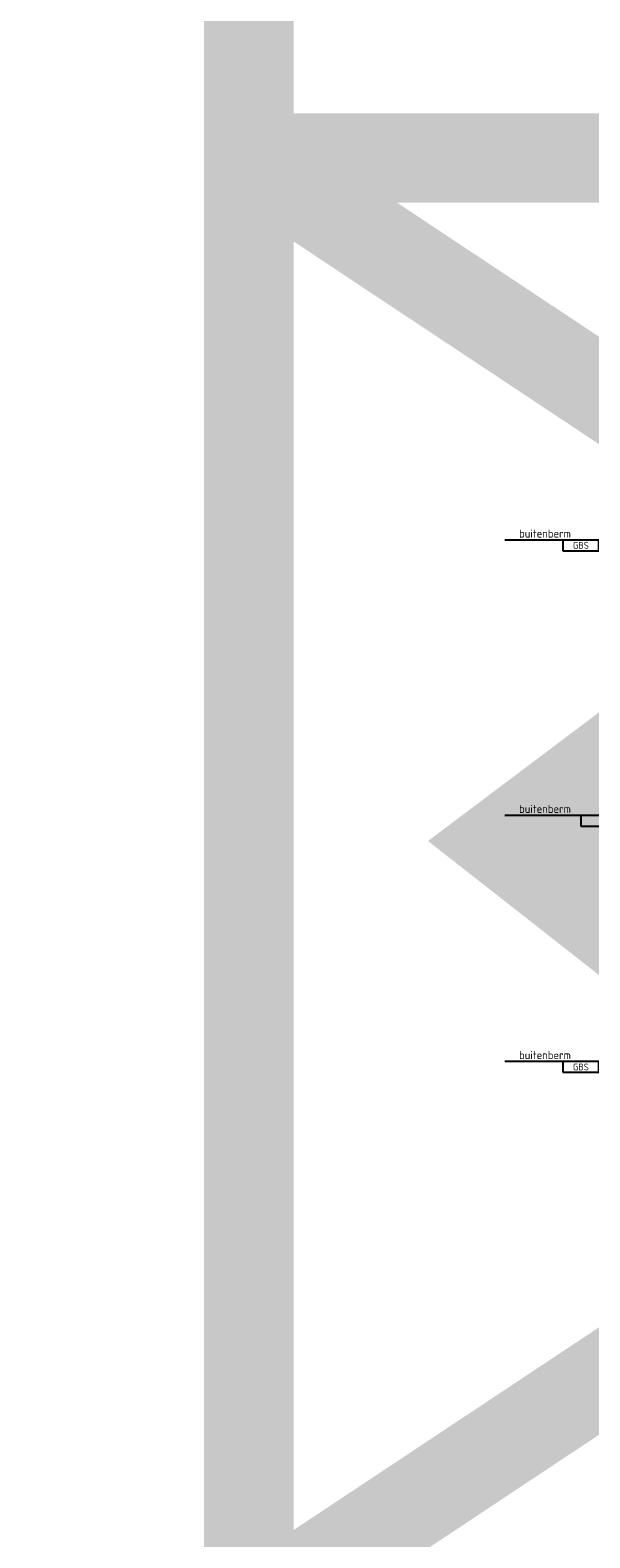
# Model space of a CAD drawing. Header units: metres. Extents: x -699 to 2316, y -1199 to 781.
# Tile 242 of 256: x 21 to 27, y 10 to 27. Entities that reach past the tile are written whole.
import ezdxf
from ezdxf.enums import TextEntityAlignment as Align

# ---------------------------------------------------------------- set-up
doc = ezdxf.new("R2010")
doc.units = ezdxf.units.M
for name, color, linetype, lineweight in [('B-WE-GW-BERM-GD', 90, 'Continuous', 25), ('N-WE-VH-VERHARDING-GD', 252, 'Continuous', 50), ('X-XX-AL-T18', 10, 'Continuous', 18)]:
    doc.layers.add(name, color=color, linetype=linetype, lineweight=lineweight)
doc.layers.add('X-XX-AL-TEKENBLAD_VIEWPORT-G', color=7, linetype='Continuous', lineweight=18, plot=False)
doc.styles.add('NLCS-ISO', font='NLCS-ISO.ttf')
doc.styles.add('NLCS-ISO Standaard', font='NLCS-ISO.ttf')

msp = doc.modelspace()

# ---------------------------------------------------------------- linework, layer by layer
at = {"layer": 'B-WE-GW-BERM-GD'}
for p, q in [((26.975, 20.8143), (26.325, 20.8143)), ((27.175, 17.7393), (26.325, 17.7393)), ((26.975, 14.9893), (26.325, 14.9893))]:
    msp.add_line(p, q, dxfattribs=at)
at = {"layer": 'N-WE-VH-VERHARDING-GD', "lineweight": 25}
for points in [[(26.975, 20.6943), (27.375, 20.6943), (27.375, 20.8143), (26.975, 20.8143)], [(27.175, 17.6193), (27.575, 17.6193), (27.575, 17.7393), (27.175, 17.7393)], [(26.975, 14.8693), (27.375, 14.8693), (27.375, 14.9893), (26.975, 14.9893)]]:
    msp.add_lwpolyline(points, close=True, dxfattribs=at)
at = {"layer": 'X-XX-AL-TEKENBLAD_VIEWPORT-G', "color": 3, "const_width": 1}
for points in [[(-6.9485, -7.4286), (23.469, -7.4286), (23.469, 57.5816), (-6.9485, 57.5816)], [(23.469, 8.8258), (47.9513, 8.8258), (47.9513, 25.0801), (23.469, 25.0801)]]:
    msp.add_lwpolyline(points, close=True, dxfattribs=at)
for points in [[(47.9513, 25.0801), (23.469, 8.8258)], [(23.469, 25.0801), (47.9513, 8.8258)]]:
    msp.add_lwpolyline(points, dxfattribs=at)
at = {"layer": 'X-XX-AL-TEKENBLAD_VIEWPORT-G'}
msp.add_solid([(25.469, 17.4529), (29.3072, 20.3412), (29.3072, 14.4427)], dxfattribs=at)

# ---------------------------------------------------------------- texts
at = {"layer": 'N-WE-VH-VERHARDING-GD', "lineweight": 25, "style": 'NLCS-ISO'}
for p in [(27.175, 20.6943), (27.175, 14.8693)]:
    msp.add_text('GBS', height=0.075, dxfattribs=at).set_placement(p, align=Align.BOTTOM_CENTER)
at = {"layer": 'X-XX-AL-T18', "style": 'NLCS-ISO Standaard'}
for p in [(26.775, 20.8143), (26.775, 17.7393), (26.775, 14.9893)]:
    msp.add_text('buitenberm', height=0.09, dxfattribs=at).set_placement(p, align=Align.BOTTOM_CENTER)

doc.saveas('drawing.dxf')
